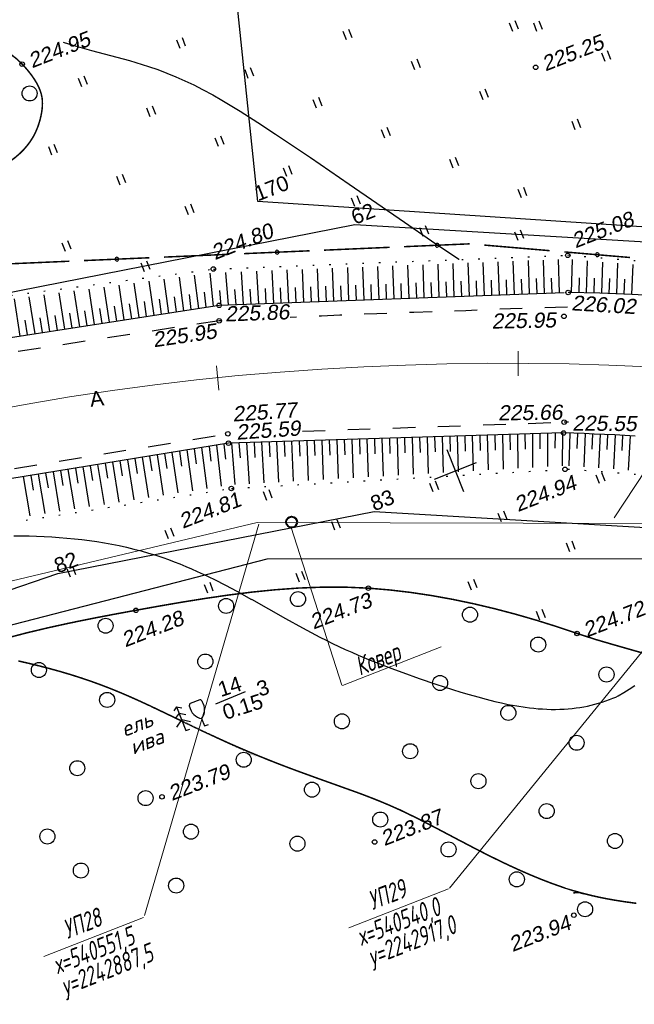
# Model space of a CAD drawing. Header units: millimetres. Extents: x -10 to 1169, y 1 to 1686.
# Tile 148 of 224: x 50 to 91, y 1231 to 1297. Entities that reach past the tile are written whole.
import ezdxf
from ezdxf.enums import TextEntityAlignment as Align
from ezdxf.lldxf.tags import DXFTag

# ---------------------------------------------------------------- set-up
doc = ezdxf.new("R2010")
doc.units = ezdxf.units.MM
for name, pattern in [('ADOT1', [1, 0, -1]), ('AHIDDEN1', [2, 0.5, -1.5]), ('AHIDDEN2', [3, 1.5, -1.5]), ('CONTI', [0]), ('PHANTOM2', [1.25, 0.625, -0.125, 0.125, -0.125, 0.125, -0.125])]:
    doc.linetypes.add(name, pattern=pattern)
for name, color, linetype in [('CONTURS', 7, 'Continuous'), ('COORDS', 7, 'Continuous'), ('GPR_PICK', 7, 'Continuous'), ('IZOLINES', 32, 'Continuous'), ('PDIGIT', 170, 'Continuous'), ('PICKETS', 7, 'Continuous'), ('ОБЪЕКТЫ_АВТОДОРОГ', 7, 'Continuous'), ('УЧАСТКИ', 7, 'Continuous')]:
    doc.layers.add(name, color=color, linetype=linetype)
doc.layers.add('СВЯЗЬ', color=170, linetype='Связь', lineweight=30)
doc.styles.add('GPR', font='isocpeui.ttf', dxfattribs={"width": 0.8})
doc.styles.add('ITALICC', font='isocpeui.ttf', dxfattribs={"height": 2})
doc.styles.get("Standard").update_dxf_attribs({"font": 'arial.ttf'})
tags = doc.linetypes.add('газ', pattern='A,42.7,-5.08,["Г",Standard,S=2.54,R=0,X=-2.54,Y=-1.27],-3.81', length=51.59).pattern_tags.tags
tags[6] = DXFTag(74, 10)
doc.linetypes.add('Связь', pattern='A,12.5,[130,ltypeshp.shx,S=1,R=-30,X=0,Y=0.9],1,[130,ltypeshp.shx,S=1,R=-30,X=0,Y=0.9],1,[130,ltypeshp.shx,S=1,R=-30,X=0,Y=0.9],4.5', length=19)

# ---------------------------------------------------------------- blocks, each defined once
blk = doc.blocks.new('401')
at = {"layer": 'CONTURS'}
for p, q in [((0, 0), (0, 1.2)), ((0.8, 0), (0.8, 1.2))]:
    blk.add_line(p, q, dxfattribs=at)
blk = doc.blocks.new('372')
at = {"layer": 'CONTURS'}
blk.add_circle((0, 0), 1, dxfattribs=at)
blk = doc.blocks.new('390_5')
at = {"layer": 'CONTURS', "color": 7}
for p, q in [((0, 3.4), (-0.57, 3.03)), ((0, 3.4), (0, 0.01)), ((0, 3.4), (0.58, 3.03)), ((-0.96, 0.88), (0, 1.51)), ((0, 2.48), (-0.76, 2)), ((0, 2.48), (0.77, 2)), ((0.97, 0.88), (0, 1.51)), ((0, 0), (0.53, 0))]:
    blk.add_line(p, q, dxfattribs=at)
blk = doc.blocks.new('390_2')
at = {"layer": 'CONTURS', "color": 7}
for p, q in [((0.7, 3.47), (-0.69, 3.47)), ((0, 1.06), (0, 0.03)), ((0.02, 0), (0.58, 0))]:
    blk.add_line(p, q, dxfattribs=at)
at = {"layer": 'CONTURS', "color": 7, "linetype": 'Continuous'}
for centre, radius, start, end in [((1.01, 2.72), 1.95, 167.2459, 239.376), ((-19.94, 7.46), 19.52, 347.2459, 347.6983), ((-0.65, 3.26), 0.22, 101.9408, 167.6983), ((-0.69, 3.45), 0.0195, 90, 101.9408), ((-1.01, 2.72), 1.95, 300.624, 12.7541), ((0.65, 3.26), 0.22, 12.3017, 76.9673), ((19.94, 7.46), 19.52, 192.3017, 192.7541)]:
    blk.add_arc(centre, radius, start, end, dxfattribs=at)
blk = doc.blocks.new('133')
at = {"layer": 'CONTURS', "color": 7, "linetype": 'Continuous', "const_width": 0.2}
for points in [[(-11, 0), (-2, 0)], [(0, 0), (9, 0)]]:
    blk.add_lwpolyline(points, dxfattribs=at)
at = {"layer": 'CONTURS', "color": 7, "linetype": 'Continuous', "const_width": 0.5}
blk.add_lwpolyline([(-6.79, 0, 1), (-6.29, 0, 1)], format="xyb", close=True, dxfattribs=at)
blk = doc.blocks.new('пкк')
at = {"layer": 'ОБЪЕКТЫ_АВТОДОРОГ', "lineweight": 15, "ltscale": 200}
blk.add_line((-0.011, -0.822), (-0.008, 0.805), dxfattribs=at)

msp = doc.modelspace()

# ---------------------------------------------------------------- linework, layer by layer
at = {"linetype": 'Continuous', "lineweight": 40}
msp.add_circle((68.07294, 1263.39131), 0.36213, dxfattribs=at)
at = {"layer": 'CONTURS', "color": 0, "linetype": 'CONTI', "lineweight": 15}
for p, q in [((119.28379, 1308.94347), (89.4995, 1263.67304)), ((65.89292, 1263.24264), (58.30202, 1237.2647)), ((98.2492, 1263.27157), (78.56999, 1239.07533)), ((78.00061, 1255.10112), (71.45338, 1252.54195)), ((71.87489, 1236.45629), (78.49354, 1239.04338)), ((51.63006, 1234.54766), (58.24871, 1237.13475))]:
    msp.add_line(p, q, dxfattribs=at)
at = {"layer": 'CONTURS', "lineweight": -2}
for p, q in [((79.88095, 1278.39165), (79.80018, 1280.5932)), ((80.88028, 1278.42825), (80.79948, 1280.63198)), ((81.87961, 1278.46484), (81.79877, 1280.67075)), ((82.87894, 1278.50144), (82.79804, 1280.70953)), ((83.87827, 1278.53803), (83.79731, 1280.7483)), ((84.8776, 1278.57463), (84.79657, 1280.78708)), ((85.87693, 1278.61122), (85.79584, 1280.82585)), ((86.6696, 1278.62644), (86.71965, 1280.82429)), ((87.66934, 1278.60367), (87.72896, 1280.74006)), ((88.66904, 1278.57918), (88.74001, 1280.65523)), ((89.66833, 1278.54146), (89.74975, 1280.5701)), ((62.89489, 1277.72598), (62.65934, 1279.90593)), ((63.89167, 1277.80613), (63.7091, 1279.96908)), ((64.891, 1277.84273), (64.74275, 1280.00904)), ((65.89033, 1277.87932), (65.76493, 1280.04864)), ((66.88966, 1277.91592), (66.77948, 1280.08798)), ((67.88899, 1277.95251), (67.78893, 1280.12714)), ((68.88832, 1277.98911), (68.79498, 1280.16617)), ((69.88765, 1278.0257), (69.79876, 1280.20512)), ((70.88698, 1278.0623), (70.80103, 1280.24401)), ((71.88631, 1278.09889), (71.8023, 1280.28286)), ((72.88564, 1278.13549), (72.80289, 1280.32169)), ((73.88497, 1278.17208), (73.80304, 1280.3605)), ((74.8843, 1278.20868), (74.80289, 1280.39929)), ((75.88363, 1278.24527), (75.80254, 1280.43808)), ((76.88296, 1278.28187), (76.80205, 1280.47687)), ((77.88229, 1278.31846), (77.80148, 1280.51565)), ((78.88162, 1278.35506), (78.80085, 1280.55443)), ((90.66762, 1278.5037), (90.76022, 1280.48447)), ((58.94205, 1277.11356), (58.61127, 1279.37893)), ((59.93026, 1277.26667), (59.61313, 1279.50934)), ((60.91847, 1277.41977), (60.61992, 1279.64039)), ((61.90668, 1277.57288), (61.63409, 1279.77241)), ((76.3833, 1278.26357), (76.3464, 1279.26289)), ((77.38263, 1278.30016), (77.34583, 1279.29949)), ((78.38196, 1278.33676), (78.34523, 1279.33608)), ((79.38129, 1278.37335), (79.3446, 1279.37268)), ((80.38062, 1278.40995), (80.34396, 1279.40928)), ((81.37995, 1278.44654), (81.34332, 1279.44587)), ((82.37928, 1278.48314), (82.34266, 1279.48247)), ((83.37861, 1278.51973), (83.342, 1279.51906)), ((84.37794, 1278.55633), (84.34134, 1279.55566)), ((85.37727, 1278.59292), (85.34067, 1279.59225)), ((87.16947, 1278.61506), (87.19476, 1279.61474)), ((88.16919, 1278.59143), (88.20018, 1279.59095)), ((89.16869, 1278.56032), (89.20579, 1279.55963)), ((90.16797, 1278.52258), (90.21134, 1279.52164)), ((53.01279, 1276.19494), (52.64082, 1278.60174)), ((54.001, 1276.34804), (53.6339, 1278.73102)), ((54.98921, 1276.50115), (54.62733, 1278.86034)), ((55.97742, 1276.65425), (55.62135, 1278.98973)), ((56.96563, 1276.80736), (56.6163, 1279.11925)), ((57.95384, 1276.96046), (57.6127, 1279.24895)), ((62.40078, 1277.64943), (62.28553, 1278.64277)), ((63.39328, 1277.76606), (63.29745, 1278.76146)), ((64.39134, 1277.82443), (64.31514, 1278.82152)), ((65.39067, 1277.86102), (65.32767, 1278.85904)), ((66.39, 1277.89762), (66.33581, 1278.89615)), ((67.38933, 1277.93421), (67.34101, 1278.93305)), ((68.38866, 1277.97081), (68.34426, 1278.96982)), ((69.38799, 1278.0074), (69.34619, 1279.00653)), ((70.38732, 1278.044), (70.34726, 1279.0432)), ((71.38665, 1278.08059), (71.34775, 1279.07984)), ((72.38598, 1278.11719), (72.34785, 1279.11646)), ((73.38531, 1278.15378), (73.34769, 1279.15308)), ((74.38464, 1278.19038), (74.34736, 1279.18968)), ((75.38397, 1278.22697), (75.34692, 1279.22629)), ((50.04816, 1275.73562), (49.66178, 1278.21394)), ((51.03637, 1275.88873), (50.65493, 1278.34323)), ((52.02458, 1276.04183), (51.64788, 1278.47249)), ((58.44794, 1277.03701), (58.30197, 1278.0263)), ((59.43615, 1277.19012), (59.29389, 1278.17995)), ((60.42436, 1277.34322), (60.28771, 1278.33384)), ((61.41257, 1277.49633), (61.28443, 1278.48808)), ((54.4951, 1276.42459), (54.34317, 1277.41298)), ((55.48331, 1276.5777), (55.33214, 1277.56621)), ((56.47152, 1276.7308), (56.32146, 1277.71948)), ((57.45973, 1276.88391), (57.31131, 1277.87283)), ((50.54226, 1275.81217), (50.38846, 1276.80028)), ((51.53047, 1275.96528), (51.37712, 1276.95345)), ((52.51868, 1276.11838), (52.36574, 1277.10662)), ((53.50689, 1276.27149), (53.3544, 1277.25979)), ((69.57698, 1268.80041), (69.61348, 1267.80108)), ((70.07675, 1268.81565), (70.16849, 1266.21772)), ((70.57651, 1268.83089), (70.61099, 1267.83149)), ((71.07628, 1268.84613), (71.16287, 1266.27492)), ((71.57605, 1268.86137), (71.60914, 1267.86192)), ((72.07582, 1268.87661), (72.15861, 1266.33219)), ((72.57559, 1268.89185), (72.6077, 1267.89237)), ((73.07535, 1268.90709), (73.15523, 1266.38952)), ((73.57512, 1268.92233), (73.60652, 1267.92283)), ((74.07489, 1268.93758), (74.15236, 1266.44688)), ((74.57466, 1268.95282), (74.60548, 1267.95329)), ((75.07442, 1268.96806), (75.14976, 1266.50426)), ((75.57419, 1268.9833), (75.60449, 1267.98376)), ((76.07396, 1268.99854), (76.14718, 1266.56164)), ((76.57373, 1269.01378), (76.60346, 1268.01422)), ((77.07349, 1269.02902), (77.14443, 1266.619)), ((77.57326, 1269.04426), (77.60228, 1268.04468)), ((78.07303, 1269.0595), (78.14126, 1266.67634)), ((78.5728, 1269.07474), (78.60085, 1268.07513)), ((79.07257, 1269.08998), (79.13735, 1266.73364)), ((79.57233, 1269.10522), (79.59899, 1268.10558)), ((80.0721, 1269.12046), (80.13227, 1266.79086)), ((80.57187, 1269.1357), (80.59645, 1268.136)), ((81.07164, 1269.15094), (81.12539, 1266.84797)), ((81.5714, 1269.16618), (81.59288, 1268.16641)), ((82.07117, 1269.18142), (82.1158, 1266.90492)), ((82.57094, 1269.19666), (82.58773, 1268.19681)), ((83.07071, 1269.21191), (83.10209, 1266.9616)), ((83.57047, 1269.22715), (83.58017, 1268.22719)), ((84.07024, 1269.24239), (84.08224, 1267.01788)), ((84.57001, 1269.25763), (84.57106, 1268.25763)), ((85.06978, 1269.27287), (85.06242, 1267.07415)), ((85.56954, 1269.28811), (85.56177, 1268.28814)), ((86.06931, 1269.30335), (86.04266, 1267.13039)), ((86.56072, 1269.29278), (86.49615, 1267.12421)), ((87.06044, 1269.27614), (87.0271, 1268.2767)), ((87.56016, 1269.25951), (87.47902, 1267.05999)), ((88.05976, 1269.23944), (88.01953, 1268.24025)), ((88.55936, 1269.21937), (88.46222, 1266.99036)), ((89.05883, 1269.19637), (89.01195, 1268.19747)), ((89.5583, 1269.17337), (89.44498, 1266.91741)), ((90.05759, 1269.14686), (90.00428, 1268.14828)), ((90.55689, 1269.12034), (90.42778, 1266.83598)), ((61.11477, 1268.17578), (61.49078, 1265.47169)), ((61.60826, 1268.25621), (61.7402, 1267.26496)), ((62.10175, 1268.33664), (62.44741, 1265.61907)), ((62.59524, 1268.41707), (62.71279, 1267.424)), ((63.08873, 1268.4975), (63.38832, 1265.76393)), ((63.58413, 1268.56513), (63.68013, 1267.56975)), ((64.07954, 1268.63276), (64.309, 1265.88061)), ((64.5793, 1268.648), (64.65384, 1267.65079)), ((65.07907, 1268.66325), (65.25919, 1265.93535)), ((65.57884, 1268.67849), (65.63896, 1267.68029)), ((66.07861, 1268.69373), (66.22557, 1265.99095)), ((66.57837, 1268.70897), (66.62879, 1267.71024)), ((67.07814, 1268.72421), (67.20274, 1266.04715)), ((67.57791, 1268.73945), (67.62179, 1267.74041)), ((68.07768, 1268.75469), (68.18709, 1266.10376)), ((68.57744, 1268.76993), (68.61692, 1267.77071)), ((69.07721, 1268.78517), (69.1762, 1266.16065)), ((57.16686, 1267.53235), (57.58872, 1264.87031)), ((57.66035, 1267.61278), (57.81567, 1266.62492)), ((58.15384, 1267.69321), (58.57058, 1265.02164)), ((58.64733, 1267.77364), (58.7997, 1266.78532)), ((59.14082, 1267.85407), (59.5494, 1265.1725)), ((59.6343, 1267.9345), (59.78234, 1266.94551)), ((60.12779, 1268.01493), (60.52359, 1265.32264)), ((60.62128, 1268.09535), (60.76286, 1267.10543)), ((53.21895, 1266.88892), (53.64842, 1264.26301)), ((53.71244, 1266.96935), (53.87337, 1265.98238)), ((54.20593, 1267.04978), (54.63424, 1264.41495)), ((54.69942, 1267.1302), (54.85936, 1266.14308)), ((55.19291, 1267.21063), (55.61989, 1264.56686)), ((55.68639, 1267.29106), (55.84521, 1266.30376)), ((56.17988, 1267.37149), (56.6049, 1264.71868)), ((56.67337, 1267.45192), (56.83073, 1266.46438)), ((50.25802, 1266.40634), (50.69435, 1263.8077)), ((50.75151, 1266.48677), (50.91619, 1265.50042)), ((51.245, 1266.5672), (51.67795, 1263.9593)), ((51.73848, 1266.64763), (51.9016, 1265.66102)), ((52.23197, 1266.72806), (52.66283, 1264.1111)), ((52.72546, 1266.80849), (52.88739, 1265.82169))]:
    msp.add_line(p, q, dxfattribs=at)
at = {"layer": 'CONTURS', "color": 1, "linetype": 'газ', "lineweight": 15}
for p, q in [((17.88171, 1251.96038), (65.79413, 1263.36816)), ((65.79413, 1263.36816), (98.43678, 1263.27833))]:
    msp.add_line(p, q, dxfattribs=at)
at = {"layer": 'CONTURS', "linetype": 'CONTI', "lineweight": 15}
msp.add_line((68.04509, 1263.0321), (71.41388, 1252.55405), dxfattribs=at)
at = {"layer": 'CONTURS', "linetype": 'AHIDDEN1', "const_width": 0.1, "flags": 128}
for points in [[(48.72076, 1286.93574), (49.08211, 1287.14637), (49.41834, 1287.36912), (49.72947, 1287.60401), (50.01547, 1287.85102), (50.27636, 1288.11017), (50.51214, 1288.38144), (50.7228, 1288.66485), (50.90835, 1288.96038), (51.06878, 1289.26805), (51.20409, 1289.58784), (51.26988, 1289.77254), (51.3307, 1289.96514), (51.38541, 1290.16383), (51.43283, 1290.36683), (51.47179, 1290.57235), (51.50114, 1290.77857), (51.51969, 1290.98372), (51.52629, 1291.186), (51.51977, 1291.38361), (51.49896, 1291.57476), (51.44781, 1291.81558), (51.36944, 1292.05636), (51.26735, 1292.2955), (51.14505, 1292.53144), (51.00605, 1292.76257), (50.85387, 1292.98731), (50.69202, 1293.20409), (50.52402, 1293.4113), (50.35336, 1293.60736), (50.18356, 1293.79069), (49.82049, 1294.13587), (49.42614, 1294.44252), (49.00051, 1294.71063), (48.5436, 1294.9402), (48.05541, 1295.13123), (47.53594, 1295.28373), (46.98519, 1295.39769), (46.40316, 1295.47311), (45.78985, 1295.51), (45.14525, 1295.50834)], [(43.48796, 1253.75045), (44.8455, 1254.29971), (46.22748, 1254.79794), (47.63033, 1255.25004), (49.05046, 1255.6609), (50.48431, 1256.03543), (51.92829, 1256.37852), (53.37882, 1256.69507), (54.83233, 1256.98998), (56.28524, 1257.26814), (57.73397, 1257.53446), (59.26028, 1257.80799), (60.7965, 1258.07253), (62.34037, 1258.32087), (63.8896, 1258.54585), (65.44194, 1258.74029), (66.9951, 1258.897), (68.54682, 1259.00881), (70.09483, 1259.06854), (71.63686, 1259.06901), (73.17063, 1259.00304), (74.57159, 1258.88532), (75.97623, 1258.71978), (77.38192, 1258.50909), (78.78602, 1258.25596), (80.18588, 1257.96305), (81.57888, 1257.63306), (82.96237, 1257.26868), (84.3337, 1256.87259), (85.69025, 1256.44748), (87.02937, 1255.99604), (88.34533, 1255.57143), (89.73232, 1255.16812), (91.15551, 1254.76426), (92.58004, 1254.33799), (93.97108, 1253.86745), (95.29379, 1253.3308), (96.51333, 1252.70617), (97.59485, 1251.97171), (98.50352, 1251.10557), (99.20449, 1250.08588), (99.42447, 1249.6189), (99.60988, 1249.12313), (99.76649, 1248.60356), (99.90008, 1248.06522), (100.01642, 1247.51309), (100.1213, 1246.9522), (100.22048, 1246.38753), (100.31976, 1245.82411), (100.42489, 1245.26692), (100.54167, 1244.72099), (100.62271, 1244.36469), (100.7016, 1244.00788), (100.77892, 1243.6507), (100.85524, 1243.29329), (100.93115, 1242.93578), (101.00721, 1242.57831), (101.084, 1242.22103), (101.16211, 1241.86405), (101.24209, 1241.50753), (101.32454, 1241.15161), (101.47503, 1240.52669), (101.63085, 1239.90305), (101.79119, 1239.28049), (101.95525, 1238.65883), (102.12223, 1238.03789), (102.29134, 1237.41747), (102.46177, 1236.79739), (102.63273, 1236.17746), (102.80341, 1235.55749), (102.97302, 1234.9373), (103.02254, 1234.75543), (103.07214, 1234.57357), (103.1218, 1234.39173), (103.17152, 1234.20991), (103.22132, 1234.02811), (103.27119, 1233.84633), (103.32112, 1233.66456), (103.37112, 1233.48281), (103.42119, 1233.30109), (103.47132, 1233.11938)]]:
    msp.add_lwpolyline(points, dxfattribs=at)
at = {"layer": 'CONTURS', "linetype": 'ADOT1'}
for points in [[(2.55178, 1264.7798), (18.35627, 1270.65194), (40.7077, 1277.30034), (62.88146, 1280.1869), (86.41495, 1281.10006), (86.43742, 1281.09809)], [(7.68295, 1251.65252), (22.60243, 1256.44593), (45.00295, 1262.67759), (64.07257, 1265.61668), (86.03959, 1266.88041)]]:
    msp.add_lwpolyline(points, dxfattribs=at)
at = {"layer": 'CONTURS', "linetype": 'ADOT1', "flags": 128}
for points in [[(135.12476, 1272.81778), (134.04622, 1273.18224), (132.96561, 1273.53898), (131.88294, 1273.88802), (130.79821, 1274.22935), (129.71141, 1274.56298), (128.62254, 1274.88889), (127.53161, 1275.2071), (126.43862, 1275.51761), (125.34356, 1275.8204), (124.24644, 1276.11549), (123.30429, 1276.36486), (122.36096, 1276.61243), (121.41631, 1276.85654), (120.4702, 1277.09553), (119.52246, 1277.32776), (118.57297, 1277.55155), (117.62156, 1277.76527), (116.6681, 1277.96724), (115.71243, 1278.15581), (114.75441, 1278.32934), (114.01802, 1278.45091), (113.27979, 1278.56284), (112.54001, 1278.66644), (111.79894, 1278.76303), (111.05689, 1278.85391), (110.31413, 1278.94042), (109.57094, 1279.02385), (108.82761, 1279.10553), (108.08442, 1279.18677), (107.34165, 1279.26888), (106.23818, 1279.3878), (105.13386, 1279.49885), (104.02882, 1279.60333), (102.92321, 1279.70254), (101.81717, 1279.79778), (100.71085, 1279.89033), (99.60439, 1279.9815), (98.49793, 1280.07258), (97.39161, 1280.16488), (96.28559, 1280.25968), (95.29869, 1280.34557), (94.31175, 1280.43106), (93.32478, 1280.51613), (92.33777, 1280.60079), (91.35072, 1280.68504), (90.36364, 1280.76887), (89.37652, 1280.85229), (88.38937, 1280.93529), (87.40218, 1281.01788), (86.41495, 1281.10006)], [(129.70365, 1258.93556), (127.9409, 1259.46878), (126.1744, 1259.98462), (124.40412, 1260.48309), (122.63009, 1260.96418), (120.85229, 1261.42789), (119.07073, 1261.87422), (117.2854, 1262.30318), (115.49632, 1262.71476), (113.70346, 1263.10896), (111.90685, 1263.48579), (110.95276, 1263.67862), (109.99739, 1263.86676), (109.04083, 1264.05012), (108.08318, 1264.22862), (107.12454, 1264.40219), (106.16501, 1264.57074), (105.20467, 1264.73419), (104.24365, 1264.89246), (103.28202, 1265.04548), (102.3199, 1265.19317), (100.71987, 1265.42697), (99.11782, 1265.64655), (97.51376, 1265.85191), (95.90769, 1266.04305), (94.2996, 1266.21998), (92.6895, 1266.38268), (91.07739, 1266.53117), (89.46326, 1266.66543), (87.84712, 1266.78548), (86.22896, 1266.89131)]]:
    msp.add_lwpolyline(points, dxfattribs=at)
at = {"layer": 'CONTURS', "linetype": 'Continuous'}
for points in [[(3.58826, 1262.12814), (18.51215, 1268.33038), (40.95723, 1274.32715), (63.2638, 1277.78314), (86.18362, 1278.62245)], [(86.06931, 1269.30335), (63.88164, 1268.62673), (44.18872, 1265.41716), (21.84239, 1258.2393), (6.83241, 1253.82849)]]:
    msp.add_lwpolyline(points, dxfattribs=at)
at = {"layer": 'CONTURS', "linetype": 'Continuous', "flags": 128}
for points in [[(92.77174, 1278.39262), (90.66497, 1278.50384), (88.55341, 1278.58354), (86.43708, 1278.63173)], [(90.88855, 1269.10179), (90.21043, 1269.13973), (89.53207, 1269.17472), (88.85348, 1269.20677), (88.17465, 1269.23585), (87.49559, 1269.26199), (86.8163, 1269.28517), (86.13677, 1269.30541)]]:
    msp.add_lwpolyline(points, dxfattribs=at)
at = {"layer": 'CONTURS', "linetype": 'AHIDDEN2', "flags": 128}
for points in [[(86.39633, 1277.64677), (85.59633, 1277.63728), (84.60333, 1277.61426), (83.61022, 1277.58267), (82.61704, 1277.5452), (81.62386, 1277.50451), (80.63076, 1277.46329), (79.63778, 1277.4242), (78.64499, 1277.38994), (77.41873, 1277.35025), (76.19254, 1277.30786), (74.96642, 1277.26298), (73.74037, 1277.21584), (72.51439, 1277.16668), (71.28848, 1277.11572), (70.06263, 1277.06318), (68.83684, 1277.00931), (67.98451, 1276.97107)], [(63.2616, 1276.75047), (41.23354, 1273.38402), (19.4726, 1267.05985), (3.92369, 1261.26998)], [(63.41362, 1276.75788), (63.2616, 1276.75047)], [(68.80242, 1269.42314), (86.07813, 1270.02244)], [(86.46869, 1270.01603), (86.17514, 1270.02581)], [(43.75693, 1265.96406), (44.05254, 1266.04572), (63.84478, 1269.25116), (64.15162, 1269.26181)]]:
    msp.add_lwpolyline(points, dxfattribs=at)
at = {"layer": 'CONTURS'}
msp.add_lwpolyline([(63.03811, 1251.31717), (65.01686, 1252.13954)], dxfattribs=at)
at = {"layer": 'COORDS', "lineweight": -2}
for p, q in [((79.50257, 1265.39376), (78.4104, 1268.18789)), ((77.55942, 1266.24474), (80.35355, 1267.33691))]:
    msp.add_line(p, q, dxfattribs=at)
at = {"layer": 'IZOLINES'}
for points in [[(52.91433, 1295.25117), (53.5372, 1295.0549), (54.79471, 1294.70363), (57.31658, 1294.02644), (58.56364, 1293.64246), (59.18011, 1293.42935), (59.79046, 1293.19985), (60.39388, 1292.95322), (60.98981, 1292.6895), (61.57804, 1292.40944), (62.15869, 1292.11432), (62.8367, 1291.74782), (62.84168, 1291.74505), (62.85165, 1291.73949), (62.84168, 1291.74613), (63.44966, 1291.39824), (64.64806, 1290.6736), (65.82861, 1289.92058), (66.99815, 1289.1507), (69.32236, 1287.5887), (71.90764, 1285.83387), (71.90408, 1285.83419), (75.56746, 1283.31108), (77.35979, 1282.06664), (79.18227, 1280.83741), (79.20825, 1280.82043), (79.20827, 1280.82042), (79.20831, 1280.8204)], [(49.63594, 1262.48402), (50.13845, 1262.47817), (50.64086, 1262.46749), (51.1431, 1262.45159), (51.64512, 1262.43008), (52.14681, 1262.40258), (52.64809, 1262.36875), (53.14883, 1262.32821), (53.64891, 1262.28062), (54.14819, 1262.22561), (54.6465, 1262.1628), (55.14366, 1262.09183), (55.63946, 1262.0123), (56.13368, 1261.92384), (56.62607, 1261.82607), (57.11637, 1261.71865), (57.6043, 1261.60126), (58.08957, 1261.47368), (58.57192, 1261.33575), (59.05109, 1261.18748), (59.52689, 1261.02897), (59.89872, 1260.89724), (60.26534, 1260.76067), (60.26446, 1260.76103), (60.65471, 1260.60844), (61.04245, 1260.44967), (61.42771, 1260.28505), (61.81053, 1260.11493), (62.19102, 1259.93969), (62.56926, 1259.75973), (62.94539, 1259.57543), (63.6918, 1259.19539), (64.43155, 1258.80269), (65.4208, 1258.25872), (65.40889, 1258.26461), (66.53932, 1257.62858), (67.66859, 1256.99048), (68.80139, 1256.36399), (69.37529, 1256.0565), (69.95565, 1255.75453), (69.95684, 1255.75392), (69.95671, 1255.75379), (70.37489, 1255.54274), (70.79524, 1255.33612), (71.21792, 1255.13435), (71.64291, 1254.93756), (72.07017, 1254.74578), (72.49957, 1254.55892), (73.29161, 1254.2285), (73.28827, 1254.22941), (73.82856, 1254.01389), (74.37095, 1253.80377), (74.91528, 1253.59878), (75.46128, 1253.39832), (76.55749, 1253.00929), (77.65867, 1252.63479), (78.76495, 1252.27598), (79.32034, 1252.10373), (79.8775, 1251.93739), (80.43667, 1251.77809), (80.99811, 1251.62721), (81.56206, 1251.48635), (82.00439, 1251.38447), (82.45552, 1251.28934), (82.45836, 1251.28877), (82.45836, 1251.28877), (82.45836, 1251.28877), (82.45836, 1251.28877), (82.45836, 1251.28877), (82.45837, 1251.28877), (82.45859, 1251.28901), (83.02337, 1251.1837), (83.59088, 1251.0957), (83.87561, 1251.05882), (84.16093, 1251.02708), (84.44676, 1251.00079), (84.73302, 1250.98025), (85.01959, 1250.96577), (85.30636, 1250.95764), (85.59319, 1250.95615), (85.8799, 1250.96156), (86.16632, 1250.97413), (86.45224, 1250.99408), (86.71269, 1251.01892), (86.97349, 1251.05036), (86.97396, 1251.05043), (86.97491, 1251.05055), (86.97396, 1251.05008), (87.22452, 1251.08702), (87.47407, 1251.12985), (87.7224, 1251.17896), (87.96934, 1251.23436), (88.21473, 1251.29605), (88.45839, 1251.36399), (88.70018, 1251.43811), (88.93996, 1251.51831), (89.1776, 1251.60445), (89.413, 1251.69639), (89.60105, 1251.77509)], [(89.60105, 1251.77509), (89.75527, 1251.85949), (90.13127, 1252.07862), (90.50148, 1252.3072), (90.86615, 1252.54439)]]:
    msp.add_lwpolyline(points, dxfattribs=at)
at = {"layer": 'IZOLINES', "const_width": 0.1}
for points in [[(49.9279, 1254.1692), (50.62376, 1254.00977), (51.31731, 1253.8408), (52.00822, 1253.6616), (52.6961, 1253.47133), (53.38044, 1253.26905), (54.06073, 1253.05387), (54.73643, 1252.82503), (55.40709, 1252.58215), (56.07241, 1252.32533), (56.73237, 1252.05531), (57.38729, 1251.77345), (58.00102, 1251.49832), (58.61921, 1251.21243), (58.62138, 1251.21141), (58.62138, 1251.21141), (58.62138, 1251.21141), (58.62138, 1251.21141), (58.62139, 1251.21141), (58.62139, 1251.2114), (58.6214, 1251.2114), (58.62125, 1251.21239), (59.78643, 1250.65652), (62.11333, 1249.53759), (63.27128, 1248.99885), (63.27399, 1248.99761), (63.27941, 1248.99514), (63.27415, 1248.99777), (63.91649, 1248.70767), (64.56158, 1248.4238), (65.20941, 1248.14632), (65.85999, 1247.87541), (66.51324, 1247.61106), (67.169, 1247.35308), (67.82707, 1247.10111), (68.48718, 1246.85456), (69.81203, 1246.37429), (72.46562, 1245.42452), (72.9893, 1245.2286), (73.51375, 1245.02571), (73.51509, 1245.02518), (73.51511, 1245.02444), (74.03081, 1244.81732), (74.54279, 1244.60129), (75.04159, 1244.38067), (75.53202, 1244.15393), (75.531, 1244.15492), (76.2339, 1243.81398), (76.93114, 1243.46176), (77.62437, 1243.10175), (79.00582, 1242.37219), (80.39028, 1241.6485), (81.08653, 1241.2945), (81.78664, 1240.9483), (82.49132, 1240.61165), (83.20119, 1240.28628), (83.91679, 1239.97396), (84.63859, 1239.67665), (85.36709, 1239.39665), (86.10279, 1239.13691), (86.8415, 1238.90268), (86.83789, 1238.90443), (87.4404, 1238.73449), (88.06324, 1238.58035), (88.06914, 1238.57898), (88.06914, 1238.57898), (88.06914, 1238.57898), (88.06915, 1238.57898), (88.06915, 1238.57898), (88.06986, 1238.57972), (88.55271, 1238.47285), (89.03777, 1238.37684), (89.52448, 1238.28992), (90.17127, 1238.18739), (90.18747, 1238.185), (90.18748, 1238.185), (90.1876, 1238.18503), (90.96427, 1238.07949)], [(86.79019, 1238.77041), (86.83646, 1238.77505), (86.83645, 1238.77581), (87.18324, 1238.80702)]]:
    msp.add_lwpolyline(points, dxfattribs=at)
at = {"layer": 'PICKETS', "color": 7, "lineweight": -2}
for centre in [(50.18356, 1293.79069), (84.28426, 1293.58298), (86.41495, 1281.10006), (62.88146, 1280.1869), (86.43708, 1278.63173), (63.2638, 1277.78314), (63.2616, 1276.75047), (86.15995, 1277.0471), (86.17514, 1270.02581), (86.13677, 1269.30541), (63.84478, 1269.25116), (63.88164, 1268.62673), (86.22896, 1266.89131), (64.07257, 1265.61668), (73.17063, 1259.00304), (57.73397, 1257.53446), (87.02937, 1255.99604), (59.47159, 1245.15343), (73.5859, 1242.15184), (86.81978, 1237.28793)]:
    msp.add_circle(centre, 0.15, dxfattribs=at)
at = {"layer": 'ОБЪЕКТЫ_АВТОДОРОГ', "color": 0, "linetype": 'PHANTOM2', "lineweight": 15, "ltscale": 200}
msp.add_lwpolyline([(47.35042, 1270.63547), (50.37981, 1271.20311), (53.31561, 1271.70074), (56.17849, 1272.13432), (58.9891, 1272.50978), (61.7681, 1272.83309), (64.53616, 1273.11019), (67.30949, 1273.34608), (70.08666, 1273.54191), (72.86179, 1273.69789), (75.629, 1273.81422), (78.38242, 1273.8911), (81.11617, 1273.92872), (83.82438, 1273.92731), (86.50118, 1273.88704), (89.14464, 1273.8075), (91.76868, 1273.68571)], dxfattribs=at)
at = {"layer": 'СВЯЗЬ', "linetype": 'Связь', "lineweight": 30}
msp.add_lwpolyline([(616.9123, 1103.12252), (569.8256, 1099.02841), (568.28017, 1098.86239), (514.39182, 1105.28502), (454.08462, 1117.49511), (407.21441, 1131.60149), (298.78218, 1173.78217), (264.50484, 1188.19206), (215.39982, 1213.15052), (138.06869, 1251.95366), (98.97523, 1260.9492), (66.43231, 1260.92822), (10.51992, 1246.50892)], dxfattribs=at)
at = {"layer": 'УЧАСТКИ', "color": 6, "linetype": 'Continuous', "lineweight": -2}
for p, q in [((65.83661, 1284.67148), (64.1836, 1300.40969)), ((129.76244, 1280.44393), (65.83661, 1284.67148)), ((72.27376, 1283.11839), (47.673, 1278.29108)), ((108.04161, 1280.99409), (72.27376, 1283.11839)), ((52.54797, 1259.96849), (73.5555, 1264.09991)), ((73.5555, 1264.09991), (104.82959, 1262.23762)), ((10.04913, 1245.59905), (52.54797, 1259.96849))]:
    msp.add_line(p, q, dxfattribs=at)

# ---------------------------------------------------------------- block references
at = {"layer": 'CONTURS', "lineweight": -2}
for name, p, xscale, yscale, zscale, rotation in [('401', (82.77203, 1295.96025), 0.4999999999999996, 0.4999999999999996, 0.4999999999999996, 21.3494687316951), ('401', (84.36915, 1295.94784), 0.4999999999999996, 0.4999999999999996, 0.4999999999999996, 21.3494687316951), ('401', (71.71837, 1295.39749), 0.4999999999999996, 0.4999999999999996, 0.4999999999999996, 21.3494687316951), ('401', (60.66472, 1294.83472), 0.4999999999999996, 0.4999999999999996, 0.4999999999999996, 21.3494687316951), ('401', (88.90316, 1293.96221), 0.4999999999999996, 0.4999999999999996, 0.4999999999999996, 21.3494687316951), ('401', (76.25239, 1293.41186), 0.4999999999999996, 0.4999999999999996, 0.4999999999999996, 21.3494687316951), ('401', (54.14508, 1292.28634), 0.4999999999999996, 0.4999999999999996, 0.4999999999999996, 21.3494687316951), ('401', (65.19873, 1292.8491), 0.4999999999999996, 0.4999999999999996, 0.4999999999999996, 21.3494687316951), ('372', (50.67598, 1291.84737), 0.4999999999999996, 0.4999999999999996, 0.4999999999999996, 21.3494687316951), ('401', (80.7864, 1291.42623), 0.4999999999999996, 0.4999999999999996, 0.4999999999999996, 21.3494687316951), ('401', (69.73275, 1290.86347), 0.4999999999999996, 0.4999999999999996, 0.4999999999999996, 21.3494687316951), ('401', (58.67909, 1290.30071), 0.4999999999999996, 0.4999999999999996, 0.4999999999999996, 21.3494687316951), ('401', (86.91754, 1289.4282), 0.4999999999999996, 0.4999999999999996, 0.4999999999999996, 21.3494687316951), ('401', (74.26676, 1288.87785), 0.4999999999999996, 0.4999999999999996, 0.4999999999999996, 21.3494687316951), ('401', (52.15945, 1287.75232), 0.4999999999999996, 0.4999999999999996, 0.4999999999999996, 21.3494687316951), ('401', (63.21311, 1288.31508), 0.4999999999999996, 0.4999999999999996, 0.4999999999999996, 21.3494687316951), ('401', (78.80078, 1286.89222), 0.4999999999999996, 0.4999999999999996, 0.4999999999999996, 21.3494687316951), ('401', (56.69347, 1285.76669), 0.4999999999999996, 0.4999999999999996, 0.4999999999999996, 21.3494687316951), ('401', (67.74712, 1286.32946), 0.4999999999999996, 0.4999999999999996, 0.4999999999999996, 21.3494687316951), ('401', (83.33479, 1284.90659), 0.4999999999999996, 0.4999999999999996, 0.4999999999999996, 21.3494687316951), ('401', (61.22748, 1283.78107), 0.4999999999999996, 0.4999999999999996, 0.4999999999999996, 21.3494687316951), ('401', (72.28114, 1284.34383), 0.4999999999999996, 0.4999999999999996, 0.4999999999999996, 21.3494687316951), ('401', (76.81515, 1282.3582), 0.4999999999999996, 0.4999999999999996, 0.4999999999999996, 21.3494687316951), ('401', (83.1225, 1282.07299), 0.4999999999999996, 0.4999999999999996, 0.4999999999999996, 21.3494687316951), ('401', (53.05627, 1281.35694), 0.4999999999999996, 0.4999999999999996, 0.4999999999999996, 21.3494687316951), ('133', (74.58211, 1281.631), 0.4838296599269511, 0.5, 0.4838296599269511, 182.4871610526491), ('133', (85.22015, 1281.4081), 0.4854778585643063, 0.5, 0.485477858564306, 175.1247258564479), ('133', (63.94788, 1281.16908), 0.4838296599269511, 0.5, 0.4838296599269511, 182.4871610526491), ('133', (53.31365, 1280.70717), 0.4838296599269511, 0.5, 0.4838296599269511, 182.4871610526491), ('401', (58.30464, 1280.00936), 0.4999999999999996, 0.4999999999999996, 0.4999999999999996, 21.3494687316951), ('401', (88.52867, 1265.95494), 0.4999999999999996, 0.4999999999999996, 0.4999999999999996, 21.3494687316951), ('401', (66.42135, 1264.82941), 0.4999999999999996, 0.4999999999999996, 0.4999999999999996, 21.3494687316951), ('401', (77.47501, 1265.39217), 0.4999999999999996, 0.4999999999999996, 0.4999999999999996, 21.3494687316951), ('401', (82.00902, 1263.40655), 0.4999999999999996, 0.4999999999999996, 0.4999999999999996, 21.3494687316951), ('401', (59.90171, 1262.28102), 0.4999999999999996, 0.4999999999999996, 0.4999999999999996, 21.3494687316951), ('401', (70.95537, 1262.84379), 0.4999999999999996, 0.4999999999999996, 0.4999999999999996, 21.3494687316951), ('401', (86.54304, 1261.42092), 0.4999999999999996, 0.4999999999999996, 0.4999999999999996, 21.3494687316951), ('401', (53.38207, 1259.73263), 0.4999999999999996, 0.4999999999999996, 0.4999999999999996, 21.3494687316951), ('401', (68.59321, 1259.41078), 0.4999999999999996, 0.4999999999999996, 0.4999999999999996, 21.3494687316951), ('401', (62.50226, 1258.66266), 0.4999999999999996, 0.4999999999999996, 0.4999999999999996, 21.3494687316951), ('401', (80.0234, 1258.87253), 0.4999999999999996, 0.4999999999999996, 0.4999999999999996, 21.3494687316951), ('372', (63.72699, 1257.82181), 0.4999999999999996, 0.4999999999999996, 0.4999999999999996, 21.3494687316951), ('372', (68.502, 1258.27479), 0.4999999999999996, 0.4999999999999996, 0.4999999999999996, 21.3494687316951), ('372', (79.91991, 1257.24197), 0.4999999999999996, 0.4999999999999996, 0.4999999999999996, 21.3494687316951), ('372', (55.72277, 1256.50922), 0.4999999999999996, 0.4999999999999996, 0.4999999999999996, 21.3494687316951), ('401', (84.55741, 1256.88691), 0.4999999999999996, 0.4999999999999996, 0.4999999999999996, 21.3494687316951), ('372', (84.45393, 1255.25634), 0.4999999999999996, 0.4999999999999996, 0.4999999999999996, 21.3494687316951), ('372', (62.34662, 1254.13081), 0.4999999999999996, 0.4999999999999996, 0.4999999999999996, 21.3494687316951), ('372', (51.29296, 1253.56805), 0.4999999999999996, 0.4999999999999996, 0.4999999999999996, 21.3494687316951), ('372', (88.98794, 1253.27071), 0.4999999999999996, 0.4999999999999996, 0.4999999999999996, 21.3494687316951), ('372', (77.93429, 1252.70795), 0.4999999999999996, 0.4999999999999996, 0.4999999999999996, 21.3494687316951), ('372', (55.82698, 1251.58243), 0.4999999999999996, 0.4999999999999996, 0.4999999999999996, 21.3494687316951), ('390_5', (61.05928, 1249.54975), 0.4999999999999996, 0.4999999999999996, 0.4999999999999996, 21.3494687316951), ('390_2', (62.28995, 1249.85067), 0.4999999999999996, 0.4999999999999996, 0.4999999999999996, 21.3494687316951), ('372', (82.4683, 1250.72232), 0.4999999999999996, 0.4999999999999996, 0.4999999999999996, 21.3494687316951), ('372', (71.41465, 1250.15956), 0.4999999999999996, 0.4999999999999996, 0.4999999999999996, 21.3494687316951), ('372', (87.00232, 1248.7367), 0.4999999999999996, 0.4999999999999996, 0.4999999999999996, 21.3494687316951), ('372', (75.94866, 1248.17394), 0.4999999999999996, 0.4999999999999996, 0.4999999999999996, 21.3494687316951), ('372', (64.89501, 1247.61117), 0.4999999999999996, 0.4999999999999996, 0.4999999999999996, 21.3494687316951), ('372', (53.84135, 1247.04841), 0.4999999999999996, 0.4999999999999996, 0.4999999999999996, 21.3494687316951), ('372', (80.48268, 1246.18831), 0.4999999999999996, 0.4999999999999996, 0.4999999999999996, 21.3494687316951), ('372', (69.42902, 1245.62555), 0.4999999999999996, 0.4999999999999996, 0.4999999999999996, 21.3494687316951), ('372', (58.37537, 1245.06279), 0.4999999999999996, 0.4999999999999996, 0.4999999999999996, 21.3494687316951), ('372', (85.01669, 1244.20268), 0.4999999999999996, 0.4999999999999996, 0.4999999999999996, 21.3494687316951), ('372', (73.96304, 1243.63992), 0.4999999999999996, 0.4999999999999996, 0.4999999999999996, 21.3494687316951), ('372', (61.39041, 1242.83742), 0.4999999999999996, 0.4999999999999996, 0.4999999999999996, 21.3494687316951), ('372', (51.85573, 1242.5144), 0.4999999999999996, 0.4999999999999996, 0.4999999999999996, 21.3494687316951), ('372', (68.46401, 1242.03968), 0.4999999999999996, 0.4999999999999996, 0.4999999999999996, 21.3494687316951), ('372', (89.55071, 1242.21706), 0.4999999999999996, 0.4999999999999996, 0.4999999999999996, 21.3494687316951), ('372', (78.49705, 1241.6543), 0.4999999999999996, 0.4999999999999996, 0.4999999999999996, 21.3494687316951), ('372', (54.08148, 1240.25512), 0.4999999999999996, 0.4999999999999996, 0.4999999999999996, 21.3494687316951), ('372', (83.03107, 1239.66867), 0.4999999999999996, 0.4999999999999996, 0.4999999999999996, 21.3494687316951), ('372', (60.41021, 1239.25656), 0.4999999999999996, 0.4999999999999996, 0.4999999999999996, 21.3494687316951), ('372', (87.56508, 1237.68304), 0.4999999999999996, 0.4999999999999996, 0.4999999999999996, 21.3494687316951)]:
    msp.add_blockref(name, p, dxfattribs=dict(at, xscale=xscale, yscale=yscale, zscale=zscale, rotation=rotation))
at = {"layer": 'ОБЪЕКТЫ_АВТОДОРОГ', "color": 0, "linetype": 'PHANTOM2', "lineweight": 15}
for p, rotation in [((83.13479, 1273.92767), 359.9699811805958), ((63.1667, 1272.9731), 5.716657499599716)]:
    msp.add_blockref('пкк', p, dxfattribs=dict(at, rotation=rotation))

# ---------------------------------------------------------------- texts
at = {"layer": 'CONTURS', "linetype": 'CONTI', "lineweight": 15, "style": 'GPR', "width": 0.7}
msp.add_text('Ковер', height=1.25, rotation=21.3494687, dxfattribs=at).set_placement((74.0187, 1253.72353), align=Align.CENTER)
at = {"layer": 'CONTURS', "lineweight": -2}
for s, p in [('14', (63.37586, 1251.76676)), ('3', (65.94996, 1251.78939)), ('0.15', (63.68283, 1250.24683))]:
    msp.add_text(s, height=1, rotation=17.774758, dxfattribs=at).set_placement(p)
at = {"layer": 'CONTURS', "lineweight": -2, "style": 'ITALICC'}
for s, p in [('ель', (56.99013, 1249.11567)), ('ива', (57.5528, 1247.93))]:
    msp.add_text(s, height=1, rotation=21.3494687, dxfattribs=at).set_placement(p)
at = {"layer": 'GPR_PICK', "style": 'GPR', "width": 0.7}
for s, p in [('УП29', (74.64517, 1238.08461)), ('х=540540,0', (75.39959, 1236.29251)), ('УП28', (54.40034, 1236.17598)), ('у=2242917,0', (76.27201, 1235.02824)), ('х=540551,5', (55.15477, 1234.38388)), ('у=2242887,5', (56.02719, 1233.11961))]:
    msp.add_text(s, height=1.25, rotation=21.3494687, dxfattribs=at).set_placement(p, align=Align.CENTER)
at = {"layer": 'PDIGIT', "color": 7, "lineweight": -2, "oblique": 10}
for s, rotation, p in [('224.95', 21.3494687, (50.83128, 1293.50703)), ('225.25', 21.3494687, (84.93198, 1293.29932)), ('225.08', 21.3494687, (86.92638, 1281.55466)), ('224.80', 21.3494687, (62.97927, 1280.77515)), ('226.02', 356.5838312, (86.63506, 1277.45003)), ('225.86', 2.0222405, (63.66568, 1276.70496)), ('225.95', 1.0597603, (81.36943, 1276.23199)), ('225.95', 8.2487066, (58.92676, 1274.98941)), ('225.77', 3.8928866, (64.18094, 1270.06059)), ('225.66', 0.6077805, (81.79047, 1270.14163)), ('225.59', 3.8496719, (64.42964, 1268.85441)), ('225.55', 359.556867, (86.71443, 1269.46053)), ('224.94', 21.3494687, (83.10534, 1264.04962)), ('224.81', 21.3494687, (60.84169, 1262.93461)), ('224.73', 21.3494687, (69.5239, 1256.24506)), ('224.72', 21.3494687, (87.67709, 1255.71238)), ('224.28', 21.3494687, (57.02913, 1255.0658)), ('223.79', 21.3494687, (60.11931, 1244.86977)), ('223.87', 21.3494687, (74.23362, 1241.86818)), ('223.94', 21.3494687, (82.7467, 1234.83974))]:
    msp.add_text(s, height=1, rotation=rotation, dxfattribs=at).set_placement(p)
at = {"layer": 'ОБЪЕКТЫ_АВТОДОРОГ', "lineweight": -2}
msp.add_text('А', height=1, rotation=6.8844206, dxfattribs=at).set_placement((54.73209, 1271.03665))
at = {"layer": 'УЧАСТКИ', "color": 6, "lineweight": -2}
for s, p in [('170', (65.83661, 1284.67148)), ('62', (72.27376, 1283.11839)), ('83', (73.5555, 1264.09991)), ('82', (52.54797, 1259.96849))]:
    msp.add_text(s, height=1, rotation=21.3494687, dxfattribs=at).set_placement(p)

doc.saveas('drawing.dxf')
